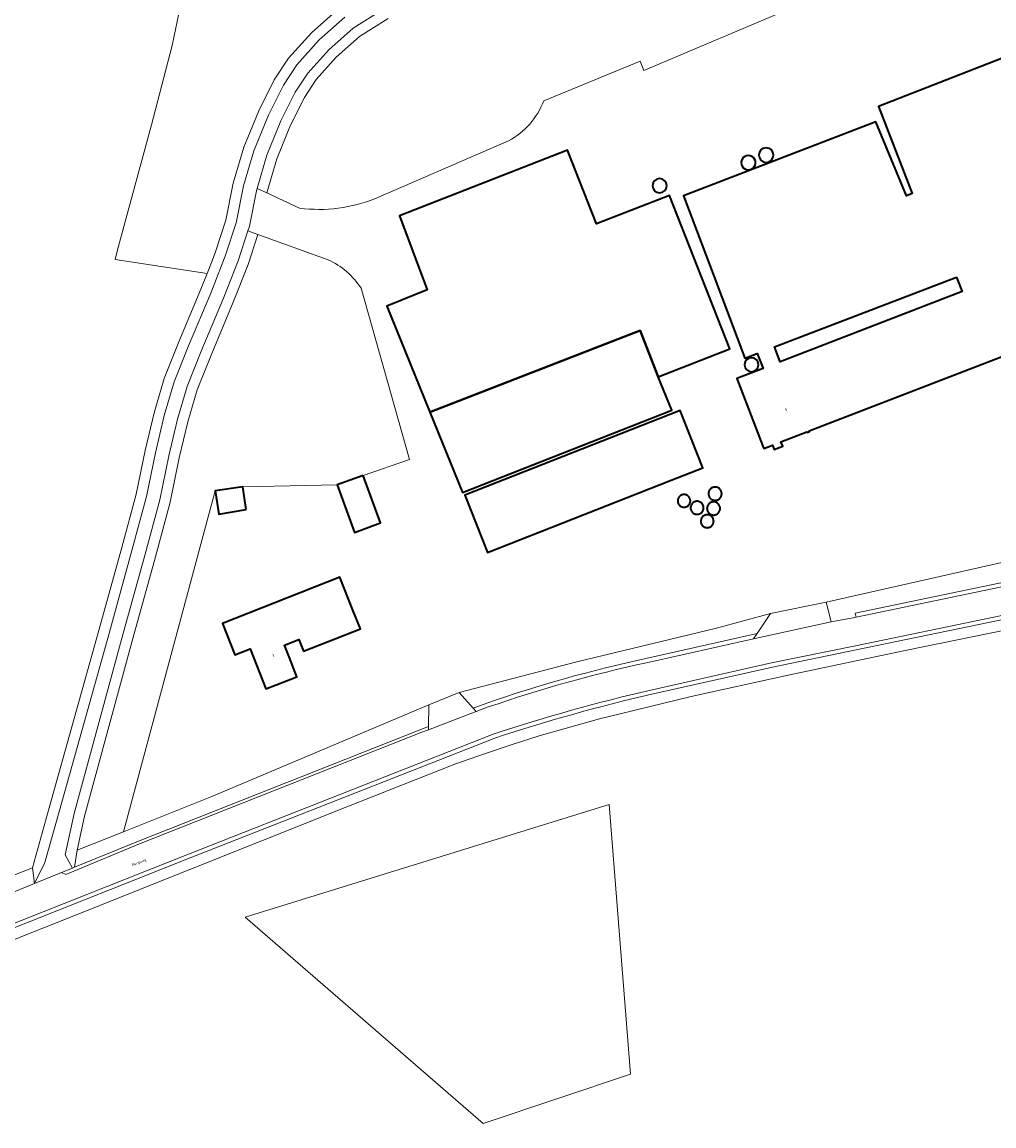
# Model space of a CAD drawing. Header units: metres. Extents: x 201541 to 204988, y 387833 to 394342.
# Tile 196 of 214: x 203389 to 203526, y 392673 to 392829. Entities that reach past the tile are written whole.
import ezdxf
from ezdxf.enums import TextEntityAlignment as Align

# ---------------------------------------------------------------- set-up
doc = ezdxf.new("R2010")
doc.units = ezdxf.units.M
doc.layers.get('Defpoints').update_dxf_attribs({"lineweight": 25})
for name, color, linetype, lineweight in [('B-WE-GR-BOS_GEMENGD-GV', 40, 'Continuous', 13), ('B-WE-GR-BOS_LOOF-GV', 40, 'Continuous', 13), ('B-WE-GR-BOUWLAND-GV', 80, 'Continuous', 13), ('B-WE-GR-GROENVOORZIENING-GV', 80, 'Continuous', 18), ('B-WE-IE-TERREINAFSCHEIDING_KUNSTMATIG_HEKWERK-G', 20, 'IE-TERREINAFSCHEIDING-KUNSTMATIG', 18), ('B-WE-OG-BEBOUWING-GV', 7, 'Continuous', 35), ('B-WE-OG-BEBOUWING-T18', 10, 'Continuous', 18), ('B-WE-OG-BEBOUWING_SILO-GV', 7, 'Continuous', 35), ('B-WE-OG-TERREIN_ERF-GV', 7, 'Continuous', 18), ('B-WE-OG-WEG-GV', 7, 'Continuous', 18), ('B-WE-VH-ONVERHARD-GV', 252, 'Continuous', 18), ('B-WE-VH-VERHARDING_ASFALT-GV', 252, 'Continuous', 18), ('B-WE-VH-VERHARDING_GRASBETONSTEEN-GV', 70, 'Continuous', 18), ('B-WE-VH-VERHARDING_OPEN-GV', 252, 'Continuous', 18)]:
    doc.layers.add(name, color=color, linetype=linetype, lineweight=lineweight)
doc.styles.add('NLCS-ISO-M200-T18', font='NLCS-ISO.ttf', dxfattribs={"height": 0.36})
doc.linetypes.add('IE-TERREINAFSCHEIDING-KUNSTMATIG', pattern='A,4,[82,NLCS.SHX,S=0.75,R=90,X=0,Y=0],4,-2', length=10)

msp = doc.modelspace()

# ---------------------------------------------------------------- linework, layer by layer
at = {"layer": 'B-WE-GR-BOS_GEMENGD-GV'}
msp.add_lwpolyline([(203540, 392745.77), (203520.781, 392741.842), (203513.623, 392740.379), (203497.059, 392736.881), (203483.345, 392733.873), (203475.419, 392731.948), (203473.098, 392731.371), (203470.351, 392730.689), (203465.48, 392729.341), (203461.838, 392728.285), (203457.984, 392727.06), (203454.07, 392725.742), (203449.882, 392724.283), (203432.802, 392717.551), (203431.995, 392717.226), (203412.396, 392709.354), (203395.948, 392702.821), (203378.624, 392695.944)], dxfattribs=at)
msp.add_lwpolyline([(203420.223, 392702.63), (203471.723, 392718.599), (203474.724, 392680.408), (203453.882, 392673.422)], close=True, dxfattribs=at)
at = {"layer": 'B-WE-GR-BOS_LOOF-GV'}
for points in [[(203462.458, 392818.22), (203476.113, 392823.837), (203476.631, 392822.507), (203499.617, 392832.203), (203495.635, 392838.368), (203500.676, 392840.913), (203509.329, 392845.177), (203522.022, 392851.432), (203522.336, 392851.585), (203517.979, 392863.175), (203544.883, 392873.575)], [(203411.994, 392836.287), (203409.895, 392826.021), (203406.957, 392814.793), (203402.172, 392797.114), (203401.798, 392795.731), (203414.833, 392793.765), (203415.444, 392795.317), (203415.988, 392796.696), (203417.475, 392801.319), (203418.537, 392806.547), (203420.024, 392811.639), (203422.143, 392816.795), (203424.326, 392821.162), (203426.347, 392824.244), (203429.636, 392827.896), (203433.435, 392831.254)], [(203440.447, 392829.852), (203436.412, 392827.293), (203433.117, 392824.382), (203430.269, 392821.219), (203428.614, 392818.695), (203426.642, 392814.75), (203424.693, 392810.003), (203423.271, 392805.163), (203427.927, 392803.018)], [(203438.665, 392804.398), (203457.465, 392812.532)], [(203431.938, 392795.708), (203422.008, 392799.284), (203420.641, 392795.033), (203418.539, 392789.697), (203415.391, 392782.204), (203413.425, 392777.278), (203412.095, 392772.769), (203410.885, 392767.638), (203409.601, 392761.391), (203407.512, 392753.643), (203404.325, 392742.08), (203397.475, 392716.933), (203396.441, 392712.11), (203403.001, 392714.73), (203415.98, 392763), (203419.88, 392763.57), (203433.221, 392763.818), (203436.933, 392765.17)], [(203436.933, 392765.17), (203443.487, 392767.408), (203436.632, 392791.667)]]:
    msp.add_lwpolyline(points, dxfattribs=at)
for points in [[(203457.465, 392812.532, 0.1843271), (203462.458, 392818.22)], [(203427.927, 392803.018, 0.1307455), (203438.665, 392804.398)], [(203436.632, 392791.667, 0.1446298), (203431.938, 392795.708)]]:
    msp.add_lwpolyline(points, format="xyb", dxfattribs=at)
at = {"layer": 'B-WE-GR-BOUWLAND-GV'}
for points in [[(203390.12, 392709.591), (203392.491, 392718.115), (203399.563, 392743.395), (203402.746, 392754.944), (203404.793, 392762.533), (203406.061, 392768.702), (203407.319, 392774.037), (203408.752, 392778.895), (203410.82, 392784.078), (203413.964, 392791.559), (203414.833, 392793.765), (203401.798, 392795.731), (203402.172, 392797.114), (203406.957, 392814.793), (203409.895, 392826.021), (203411.994, 392836.287)], [(203312.889, 392680.523), (203327.009, 392684.78), (203390.12, 392709.591)]]:
    msp.add_lwpolyline(points, dxfattribs=at)
at = {"layer": 'B-WE-GR-GROENVOORZIENING-GV'}
msp.add_lwpolyline([(203420.223, 392702.63), (203453.882, 392673.422), (203474.724, 392680.408), (203471.723, 392718.599)], close=True, dxfattribs=at)
at = {"layer": 'B-WE-IE-TERREINAFSCHEIDING_KUNSTMATIG_HEKWERK-G'}
msp.add_lwpolyline([(203462.458, 392818.22), (203476.113, 392823.837), (203476.631, 392822.507), (203499.617, 392832.203), (203495.635, 392838.368), (203500.676, 392840.913), (203509.329, 392845.177), (203522.022, 392851.432)], dxfattribs=at)
at = {"layer": 'B-WE-OG-BEBOUWING-GV'}
msp.add_lwpolyline([(203533.059, 392826.464), (203509.823, 392817.42), (203514.621, 392805.109), (203513.811, 392804.767), (203509.454, 392815.25), (203482.25, 392804.778), (203486.573, 392793.294), (203490.91, 392781.771), (203492.692, 392782.451), (203493.517, 392780.315), (203489.78, 392778.871), (203493.468, 392769.329), (203493.605, 392768.972), (203494.855, 392769.445), (203495.075, 392768.861), (203496.292, 392769.321), (203496.042, 392769.935), (203499.716, 392771.353), (203499.751, 392771.262), (203500.062, 392771.375), (203500.025, 392771.472), (203544.458, 392788.62)], dxfattribs=at)
for points in [[(203478.67, 392779.152), (203488.798, 392783.088), (203480.279, 392804.796), (203469.953, 392800.77), (203465.839, 392811.219), (203442.054, 392801.926), (203445.968, 392791.454), (203440.242, 392789.115), (203446.267, 392774.362), (203446.367, 392774.116), (203476.117, 392785.711)], [(203520.891, 392793.217), (203521.435, 392791.78), (203521.659, 392791.188), (203495.942, 392781.251), (203495.12, 392783.378)], [(203478.67, 392779.152), (203476.117, 392785.711), (203446.367, 392774.116), (203450.982, 392762.745), (203480.597, 392774.415)], [(203480.507, 392764.477), (203484.959, 392766.227), (203481.757, 392774.372), (203451.298, 392762.398), (203454.501, 392754.253)], [(203436.933, 392765.17), (203433.221, 392763.818), (203435.673, 392757.083), (203439.385, 392758.435)], [(203420.35, 392760.36), (203419.88, 392763.57), (203415.98, 392763), (203416.51, 392759.7)], [(203435.465, 392746.11), (203433.634, 392750.759), (203416.999, 392744.207), (203418.751, 392739.76), (203420.908, 392740.61), (203423.143, 392734.938), (203427.535, 392736.675), (203426.419, 392739.495), (203425.771, 392741.134), (203427.83, 392741.949), (203428.48, 392740.298), (203436.521, 392743.432)]]:
    msp.add_lwpolyline(points, close=True, dxfattribs=at)
at = {"layer": 'B-WE-OG-BEBOUWING_SILO-GV'}
for points in [[(203491.429, 392810.477, 1.0004886), (203491.429, 392808.43)], [(203491.429, 392808.43, 1.0004886), (203491.429, 392810.477)], [(203493.942, 392811.558, 1), (203493.942, 392809.482)], [(203493.942, 392809.482, 1), (203493.942, 392811.558)], [(203478.86, 392807.194, 0.999005), (203478.86, 392805.184)], [(203478.86, 392805.184, 1), (203478.86, 392807.194)], [(203491.863, 392781.837, 1), (203491.863, 392779.859)], [(203491.863, 392779.859, 1), (203491.863, 392781.837)]]:
    msp.add_lwpolyline(points, format="xyb", dxfattribs=at)
for points in [[(203486.714, 392763.521), (203486.633, 392763.517), (203486.551, 392763.506), (203486.472, 392763.489), (203486.393, 392763.464), (203486.318, 392763.433), (203486.245, 392763.395), (203486.176, 392763.351), (203486.111, 392763.301), (203486.051, 392763.246), (203485.995, 392763.185), (203485.945, 392763.12), (203485.901, 392763.051), (203485.864, 392762.978), (203485.832, 392762.903), (203485.808, 392762.825), (203485.79, 392762.745), (203485.779, 392762.663), (203485.776, 392762.582), (203485.779, 392762.5), (203485.79, 392762.419), (203485.808, 392762.339), (203485.832, 392762.261), (203485.864, 392762.185), (203485.901, 392762.112), (203485.945, 392762.043), (203485.995, 392761.978), (203486.051, 392761.918), (203486.111, 392761.862), (203486.176, 392761.813), (203486.245, 392761.769), (203486.318, 392761.731), (203486.393, 392761.699), (203486.472, 392761.675), (203486.551, 392761.657), (203486.633, 392761.646), (203486.714, 392761.643), (203486.796, 392761.646), (203486.878, 392761.657), (203486.957, 392761.675), (203487.036, 392761.699), (203487.111, 392761.731), (203487.184, 392761.769), (203487.253, 392761.813), (203487.318, 392761.862), (203487.378, 392761.918), (203487.434, 392761.978), (203487.484, 392762.043), (203487.528, 392762.112), (203487.565, 392762.185), (203487.597, 392762.261), (203487.621, 392762.339), (203487.639, 392762.419), (203487.65, 392762.5), (203487.653, 392762.582), (203487.65, 392762.663), (203487.639, 392762.745), (203487.621, 392762.825), (203487.597, 392762.903), (203487.565, 392762.978), (203487.528, 392763.051), (203487.484, 392763.12), (203487.434, 392763.185), (203487.378, 392763.246), (203487.318, 392763.301), (203487.253, 392763.351), (203487.184, 392763.395), (203487.111, 392763.433), (203487.036, 392763.464), (203486.957, 392763.489), (203486.878, 392763.506), (203486.796, 392763.517)], [(203482.319, 392762.467), (203482.241, 392762.464), (203482.163, 392762.454), (203482.087, 392762.437), (203482.012, 392762.413), (203481.94, 392762.383), (203481.87, 392762.347), (203481.804, 392762.305), (203481.742, 392762.257), (203481.684, 392762.204), (203481.631, 392762.146), (203481.583, 392762.084), (203481.541, 392762.018), (203481.505, 392761.949), (203481.475, 392761.876), (203481.451, 392761.801), (203481.434, 392761.725), (203481.424, 392761.647), (203481.421, 392761.569), (203481.424, 392761.49), (203481.434, 392761.413), (203481.451, 392761.336), (203481.475, 392761.261), (203481.505, 392761.189), (203481.541, 392761.119), (203481.583, 392761.053), (203481.631, 392760.991), (203481.684, 392760.933), (203481.742, 392760.88), (203481.804, 392760.833), (203481.87, 392760.79), (203481.94, 392760.754), (203482.012, 392760.724), (203482.087, 392760.701), (203482.163, 392760.684), (203482.241, 392760.673), (203482.319, 392760.67), (203482.398, 392760.673), (203482.476, 392760.684), (203482.552, 392760.701), (203482.627, 392760.724), (203482.699, 392760.754), (203482.769, 392760.79), (203482.835, 392760.833), (203482.897, 392760.88), (203482.955, 392760.933), (203483.008, 392760.991), (203483.056, 392761.053), (203483.098, 392761.119), (203483.134, 392761.189), (203483.164, 392761.261), (203483.188, 392761.336), (203483.205, 392761.413), (203483.215, 392761.49), (203483.218, 392761.569), (203483.215, 392761.647), (203483.205, 392761.725), (203483.188, 392761.801), (203483.164, 392761.876), (203483.134, 392761.949), (203483.098, 392762.018), (203483.056, 392762.084), (203483.008, 392762.146), (203482.955, 392762.204), (203482.897, 392762.257), (203482.835, 392762.305), (203482.769, 392762.347), (203482.699, 392762.383), (203482.627, 392762.413), (203482.552, 392762.437), (203482.476, 392762.454), (203482.398, 392762.464)], [(203484.165, 392761.508), (203484.084, 392761.505), (203484.004, 392761.494), (203483.926, 392761.477), (203483.849, 392761.453), (203483.775, 392761.422), (203483.703, 392761.385), (203483.635, 392761.341), (203483.571, 392761.292), (203483.512, 392761.238), (203483.458, 392761.179), (203483.409, 392761.115), (203483.365, 392761.047), (203483.328, 392760.975), (203483.297, 392760.901), (203483.273, 392760.824), (203483.256, 392760.746), (203483.245, 392760.666), (203483.242, 392760.585), (203483.245, 392760.505), (203483.256, 392760.425), (203483.273, 392760.347), (203483.297, 392760.27), (203483.328, 392760.195), (203483.365, 392760.124), (203483.409, 392760.056), (203483.458, 392759.992), (203483.512, 392759.933), (203483.571, 392759.878), (203483.635, 392759.829), (203483.703, 392759.786), (203483.775, 392759.749), (203483.849, 392759.718), (203483.926, 392759.694), (203484.004, 392759.676), (203484.084, 392759.666), (203484.165, 392759.662), (203484.245, 392759.666), (203484.325, 392759.676), (203484.404, 392759.694), (203484.48, 392759.718), (203484.555, 392759.749), (203484.626, 392759.786), (203484.694, 392759.829), (203484.758, 392759.878), (203484.817, 392759.933), (203484.872, 392759.992), (203484.921, 392760.056), (203484.964, 392760.124), (203485.001, 392760.195), (203485.032, 392760.27), (203485.056, 392760.347), (203485.074, 392760.425), (203485.084, 392760.505), (203485.088, 392760.585), (203485.084, 392760.666), (203485.074, 392760.746), (203485.056, 392760.824), (203485.032, 392760.901), (203485.001, 392760.975), (203484.964, 392761.047), (203484.921, 392761.115), (203484.872, 392761.179), (203484.817, 392761.238), (203484.758, 392761.292), (203484.694, 392761.341), (203484.626, 392761.385), (203484.555, 392761.422), (203484.48, 392761.453), (203484.404, 392761.477), (203484.325, 392761.494), (203484.245, 392761.505)], [(203486.501, 392761.427), (203486.42, 392761.423), (203486.339, 392761.413), (203486.26, 392761.395), (203486.182, 392761.371), (203486.107, 392761.34), (203486.035, 392761.302), (203485.966, 392761.258), (203485.902, 392761.209), (203485.842, 392761.154), (203485.787, 392761.094), (203485.737, 392761.029), (203485.693, 392760.961), (203485.656, 392760.889), (203485.625, 392760.814), (203485.6, 392760.736), (203485.583, 392760.657), (203485.572, 392760.576), (203485.569, 392760.495), (203485.572, 392760.413), (203485.583, 392760.333), (203485.6, 392760.253), (203485.625, 392760.176), (203485.656, 392760.101), (203485.693, 392760.029), (203485.737, 392759.96), (203485.787, 392759.895), (203485.842, 392759.835), (203485.902, 392759.78), (203485.966, 392759.731), (203486.035, 392759.687), (203486.107, 392759.65), (203486.182, 392759.619), (203486.26, 392759.594), (203486.339, 392759.577), (203486.42, 392759.566), (203486.501, 392759.562), (203486.582, 392759.566), (203486.663, 392759.577), (203486.742, 392759.594), (203486.82, 392759.619), (203486.895, 392759.65), (203486.967, 392759.687), (203487.036, 392759.731), (203487.1, 392759.78), (203487.16, 392759.835), (203487.215, 392759.895), (203487.265, 392759.96), (203487.308, 392760.029), (203487.346, 392760.101), (203487.377, 392760.176), (203487.401, 392760.253), (203487.419, 392760.333), (203487.43, 392760.413), (203487.433, 392760.495), (203487.43, 392760.576), (203487.419, 392760.657), (203487.401, 392760.736), (203487.377, 392760.814), (203487.346, 392760.889), (203487.308, 392760.961), (203487.265, 392761.029), (203487.215, 392761.094), (203487.16, 392761.154), (203487.1, 392761.209), (203487.036, 392761.258), (203486.967, 392761.302), (203486.895, 392761.34), (203486.82, 392761.371), (203486.742, 392761.395), (203486.663, 392761.413), (203486.582, 392761.423)], [(203485.602, 392759.603), (203485.522, 392759.599), (203485.443, 392759.589), (203485.365, 392759.571), (203485.289, 392759.547), (203485.215, 392759.517), (203485.145, 392759.48), (203485.077, 392759.437), (203485.014, 392759.389), (203484.955, 392759.335), (203484.901, 392759.276), (203484.853, 392759.212), (203484.81, 392759.145), (203484.773, 392759.074), (203484.742, 392759.001), (203484.718, 392758.924), (203484.701, 392758.847), (203484.691, 392758.767), (203484.687, 392758.688), (203484.691, 392758.608), (203484.701, 392758.529), (203484.718, 392758.451), (203484.742, 392758.375), (203484.773, 392758.301), (203484.81, 392758.23), (203484.853, 392758.163), (203484.901, 392758.1), (203484.955, 392758.041), (203485.014, 392757.987), (203485.077, 392757.938), (203485.145, 392757.895), (203485.215, 392757.858), (203485.289, 392757.828), (203485.365, 392757.804), (203485.443, 392757.787), (203485.522, 392757.776), (203485.602, 392757.773), (203485.682, 392757.776), (203485.761, 392757.787), (203485.839, 392757.804), (203485.915, 392757.828), (203485.989, 392757.858), (203486.06, 392757.895), (203486.127, 392757.938), (203486.19, 392757.987), (203486.249, 392758.041), (203486.303, 392758.1), (203486.352, 392758.163), (203486.394, 392758.23), (203486.431, 392758.301), (203486.462, 392758.375), (203486.486, 392758.451), (203486.503, 392758.529), (203486.514, 392758.608), (203486.517, 392758.688), (203486.514, 392758.767), (203486.503, 392758.847), (203486.486, 392758.924), (203486.462, 392759.001), (203486.431, 392759.074), (203486.394, 392759.145), (203486.352, 392759.212), (203486.303, 392759.276), (203486.249, 392759.335), (203486.19, 392759.389), (203486.127, 392759.437), (203486.06, 392759.48), (203485.989, 392759.517), (203485.915, 392759.547), (203485.839, 392759.571), (203485.761, 392759.589), (203485.682, 392759.599)]]:
    msp.add_lwpolyline(points, close=True, dxfattribs=at)
at = {"layer": 'B-WE-OG-TERREIN_ERF-GV'}
for points in [[(203584.996, 392909.5), (203580.974, 392904.499), (203578.042, 392901.25), (203575.832, 392899.035), (203557.806, 392883.668), (203543.876, 392875.697), (203544.883, 392873.575), (203517.979, 392863.175), (203522.336, 392851.585), (203522.022, 392851.432), (203509.329, 392845.177), (203500.676, 392840.913), (203495.635, 392838.368), (203499.617, 392832.203), (203476.631, 392822.507), (203476.113, 392823.837), (203462.458, 392818.22)], [(203544.458, 392788.62), (203500.025, 392771.472), (203500.062, 392771.375), (203499.751, 392771.262), (203499.716, 392771.353), (203496.042, 392769.935), (203496.292, 392769.321), (203495.075, 392768.861), (203494.855, 392769.445), (203493.605, 392768.972), (203493.468, 392769.329), (203489.78, 392778.871), (203493.517, 392780.315), (203492.692, 392782.451), (203490.91, 392781.771), (203486.573, 392793.294), (203482.25, 392804.778), (203509.454, 392815.25), (203513.811, 392804.767), (203514.621, 392805.109), (203509.823, 392817.42), (203533.059, 392826.464)], [(203457.465, 392812.532), (203438.665, 392804.398)], [(203427.927, 392803.018), (203423.271, 392805.163), (203421.9, 392805.794), (203421.879, 392805.721), (203420.807, 392800.448), (203420.596, 392799.793), (203422.008, 392799.284), (203431.938, 392795.708)], [(203436.632, 392791.667), (203443.487, 392767.408), (203436.933, 392765.17), (203439.385, 392758.435), (203435.673, 392757.083), (203433.221, 392763.818), (203419.88, 392763.57), (203420.35, 392760.36), (203416.51, 392759.7), (203415.98, 392763), (203403.001, 392714.73), (203415.485, 392719.716), (203446.226, 392732.686), (203450.511, 392734.437)], [(203450.511, 392734.437), (203467.161, 392738.796), (203486.912, 392743.568), (203494.578, 392745.616), (203502.439, 392747.22), (203556.949, 392759.521), (203556.951, 392758.962), (203581.964, 392764.194), (203583.919, 392769.067), (203585.073, 392769.25), (203587.094, 392769.41), (203590.714, 392769.203)]]:
    msp.add_lwpolyline(points, dxfattribs=at)
for points in [[(203462.458, 392818.22, -0.1843271), (203457.465, 392812.532)], [(203438.665, 392804.398, -0.1307455), (203427.927, 392803.018)], [(203431.938, 392795.708, -0.1446298), (203436.632, 392791.667)]]:
    msp.add_lwpolyline(points, format="xyb", dxfattribs=at)
for points in [[(203488.798, 392783.088), (203478.67, 392779.152), (203480.597, 392774.415), (203450.982, 392762.745), (203446.367, 392774.116), (203446.267, 392774.362), (203440.242, 392789.115), (203445.968, 392791.454), (203442.054, 392801.926), (203465.839, 392811.219), (203469.953, 392800.77), (203480.279, 392804.796)], [(203521.435, 392791.78), (203520.891, 392793.217), (203495.12, 392783.378), (203495.942, 392781.251), (203521.659, 392791.188)], [(203484.959, 392766.227), (203480.507, 392764.477), (203454.501, 392754.253), (203451.298, 392762.398), (203481.757, 392774.372)], [(203418.751, 392739.76), (203416.999, 392744.207), (203433.634, 392750.759), (203435.465, 392746.11), (203436.521, 392743.432), (203428.48, 392740.298), (203427.83, 392741.949), (203425.771, 392741.134), (203426.419, 392739.495), (203427.535, 392736.675), (203423.143, 392734.938), (203420.908, 392740.61)]]:
    msp.add_lwpolyline(points, close=True, dxfattribs=at)
at = {"layer": 'B-WE-OG-WEG-GV'}
for points in [[(203433.435, 392831.254), (203429.636, 392827.896), (203426.347, 392824.244), (203424.326, 392821.162), (203422.143, 392816.795), (203420.024, 392811.639), (203418.537, 392806.547), (203417.475, 392801.319), (203415.988, 392796.696), (203415.444, 392795.317), (203414.833, 392793.765), (203413.964, 392791.559), (203410.82, 392784.078), (203408.752, 392778.895), (203407.319, 392774.037), (203406.061, 392768.702), (203404.793, 392762.533), (203402.746, 392754.944), (203399.563, 392743.395), (203392.491, 392718.115), (203390.12, 392709.591), (203390.391, 392707.402), (203391.819, 392710.259), (203391.874, 392710.369), (203393.935, 392717.709), (203401.008, 392742.994), (203404.193, 392754.549), (203406.253, 392762.186), (203407.526, 392768.379), (203408.769, 392773.652), (203410.171, 392778.404), (203412.208, 392783.509), (203415.353, 392790.993), (203416.975, 392795.11), (203417.401, 392796.191), (203418.928, 392800.939), (203419.994, 392806.187), (203421.442, 392811.142), (203423.509, 392816.174), (203425.628, 392820.413), (203427.538, 392823.325), (203430.693, 392826.829), (203434.339, 392830.051)], [(203439.703, 392831.156), (203435.508, 392828.496), (203432.06, 392825.449), (203429.078, 392822.137), (203427.312, 392819.444), (203425.276, 392815.371), (203423.275, 392810.5), (203421.9, 392805.794), (203423.271, 392805.163), (203424.693, 392810.003), (203426.642, 392814.75), (203428.614, 392818.695), (203430.269, 392821.219), (203433.117, 392824.382), (203436.412, 392827.293), (203440.447, 392829.852)], [(203544.386, 392748.261), (203506.7, 392740.479), (203494.838, 392738.045), (203477.751, 392734.203)], [(203378.624, 392695.944), (203395.948, 392702.821), (203412.396, 392709.354), (203431.995, 392717.226), (203432.802, 392717.551), (203449.882, 392724.283), (203454.07, 392725.742), (203457.984, 392727.06), (203461.838, 392728.285), (203465.48, 392729.341), (203470.351, 392730.689), (203473.098, 392731.371), (203475.419, 392731.948), (203483.345, 392733.873), (203497.059, 392736.881), (203513.623, 392740.379), (203520.781, 392741.842), (203540, 392745.77)], [(203494.578, 392745.616), (203486.912, 392743.568), (203467.161, 392738.796), (203450.511, 392734.437), (203452.478, 392732.212), (203454.413, 392732.948)], [(203476.902, 392739.232), (203492.658, 392742.783), (203494.578, 392745.616)], [(203455.532, 392727.98), (203412.427, 392711.011), (203344.956, 392684.208), (203317.08, 392673.237), (203317.145, 392673.072)], [(203311.851, 392676.787), (203314.813, 392677.362), (203315.429, 392677.56), (203315.292, 392677.936), (203323.543, 392680.956), (203347.521, 392690.342), (203368.448, 392698.616), (203377.467, 392702.294), (203386.186, 392705.746), (203387.035, 392706.046), (203390.391, 392707.402), (203390.12, 392709.591), (203327.009, 392684.78), (203312.889, 392680.523)]]:
    msp.add_lwpolyline(points, dxfattribs=at)
for points in [[(203420.596, 392799.793), (203419.228, 392795.538), (203417.15, 392790.262), (203414.003, 392782.773), (203412.006, 392777.769), (203410.645, 392773.154), (203409.42, 392767.961), (203408.141, 392761.738), (203406.065, 392754.038), (203402.878, 392742.476), (203396.017, 392717.288), (203394.763, 392711.44), (203395.764, 392709.578), (203396.074, 392709.704), (203396.441, 392712.11), (203397.475, 392716.933), (203404.325, 392742.08), (203407.512, 392753.643), (203409.601, 392761.391), (203410.885, 392767.638), (203412.095, 392772.769), (203413.425, 392777.278), (203415.391, 392782.204), (203418.539, 392789.697), (203420.641, 392795.033), (203422.008, 392799.284)], [(203502.439, 392747.22), (203503.123, 392744.438), (203506.48, 392745.061), (203506.677, 392745.102), (203506.555, 392745.69), (203554.1, 392755.595), (203554.223, 392755.007), (203556.962, 392755.578), (203556.951, 392758.962), (203556.949, 392759.521)], [(203446.226, 392732.686), (203415.485, 392719.716), (203403.001, 392714.73), (203396.441, 392712.11), (203396.074, 392709.704), (203405.125, 392713.384), (203445.058, 392729.176), (203446.175, 392729.601)]]:
    msp.add_lwpolyline(points, close=True, dxfattribs=at)
for points in [[(203454.413, 392732.948, -0.0304959), (203476.902, 392739.232)], [(203477.751, 392734.203, 0.0227232), (203455.532, 392727.98)]]:
    msp.add_lwpolyline(points, format="xyb", dxfattribs=at)
at = {"layer": 'B-WE-VH-ONVERHARD-GV'}
msp.add_lwpolyline([(203434.339, 392830.051), (203430.693, 392826.829), (203427.538, 392823.325), (203425.628, 392820.413), (203423.509, 392816.174), (203421.442, 392811.142), (203419.994, 392806.187), (203418.928, 392800.939), (203417.401, 392796.191), (203416.975, 392795.11), (203415.353, 392790.993), (203412.208, 392783.509), (203410.171, 392778.404), (203408.769, 392773.652), (203407.526, 392768.379), (203406.253, 392762.186), (203404.193, 392754.549), (203401.008, 392742.994), (203393.935, 392717.709), (203391.874, 392710.369), (203391.819, 392710.259), (203390.391, 392707.402), (203394.225, 392708.952), (203395.764, 392709.578), (203394.763, 392711.44), (203396.017, 392717.288), (203402.878, 392742.476), (203406.065, 392754.038), (203408.141, 392761.738), (203409.42, 392767.961), (203410.645, 392773.154), (203412.006, 392777.769), (203414.003, 392782.773), (203417.15, 392790.262), (203419.228, 392795.538), (203420.596, 392799.793), (203420.807, 392800.448), (203421.879, 392805.721), (203421.9, 392805.794), (203423.275, 392810.5), (203425.276, 392815.371), (203427.312, 392819.444), (203429.078, 392822.137), (203432.06, 392825.449), (203435.508, 392828.496), (203439.703, 392831.156)], dxfattribs=at)
at = {"layer": 'B-WE-VH-VERHARDING_ASFALT-GV'}
for points in [[(203583.578, 392761.135), (203581.864, 392760.819), (203580.16, 392760.456), (203558.705, 392756.275), (203557.972, 392755.788), (203556.962, 392755.578), (203554.223, 392755.007), (203506.677, 392745.102), (203506.48, 392745.061), (203503.123, 392744.438), (203492.166, 392742.057), (203477.031, 392738.646)], [(203477.617, 392734.788), (203494.712, 392738.632), (203506.579, 392741.067), (203545.727, 392749.151), (203545.849, 392748.563), (203551.501, 392749.73), (203553.622, 392750.17), (203553.481, 392750.753), (203586.665, 392757.629)], [(203454.618, 392732.384), (203452.903, 392731.732), (203446.168, 392729.17), (203445.203, 392728.803), (203405.273, 392713.012), (203395.991, 392709.156), (203394.817, 392708.668), (203394.225, 392708.952), (203390.391, 392707.402), (203387.035, 392706.046), (203387.175, 392705.701), (203386.332, 392705.374), (203377.616, 392701.923), (203368.597, 392698.245), (203347.667, 392689.97), (203323.685, 392680.582), (203315.429, 392677.56), (203316.861, 392673.795), (203344.735, 392684.766), (203412.206, 392711.569), (203455.328, 392728.545)]]:
    msp.add_lwpolyline(points, dxfattribs=at)
for points in [[(203477.031, 392738.646, 0.0305399), (203454.618, 392732.384)], [(203455.328, 392728.545, -0.0227582), (203477.617, 392734.788)]]:
    msp.add_lwpolyline(points, format="xyb", dxfattribs=at)
at = {"layer": 'B-WE-VH-VERHARDING_GRASBETONSTEEN-GV'}
for points in [[(203554.223, 392755.007), (203554.1, 392755.595), (203506.555, 392745.69), (203506.677, 392745.102)], [(203394.817, 392708.668), (203395.991, 392709.156), (203405.273, 392713.012), (203445.203, 392728.803), (203446.168, 392729.17), (203446.175, 392729.601), (203445.058, 392729.176), (203405.125, 392713.384), (203396.074, 392709.704), (203395.764, 392709.578), (203394.225, 392708.952)]]:
    msp.add_lwpolyline(points, close=True, dxfattribs=at)
for points in [[(203477.751, 392734.203), (203494.838, 392738.045), (203506.7, 392740.479), (203544.386, 392748.261), (203545.849, 392748.563), (203545.727, 392749.151), (203506.579, 392741.067), (203494.712, 392738.632), (203477.617, 392734.788)], [(203477.031, 392738.646), (203492.166, 392742.057), (203492.658, 392742.783), (203476.902, 392739.232)], [(203454.413, 392732.948), (203452.478, 392732.212), (203452.903, 392731.732), (203454.618, 392732.384)], [(203455.328, 392728.545), (203412.206, 392711.569), (203344.735, 392684.766), (203316.861, 392673.795), (203317.08, 392673.237), (203344.956, 392684.208), (203412.427, 392711.011), (203455.532, 392727.98)]]:
    msp.add_lwpolyline(points, dxfattribs=at)
for points in [[(203476.902, 392739.232, 0.0304959), (203454.413, 392732.948)], [(203454.618, 392732.384, -0.0305399), (203477.031, 392738.646)], [(203477.617, 392734.788, 0.0227582), (203455.328, 392728.545)], [(203455.532, 392727.98, -0.0227232), (203477.751, 392734.203)]]:
    msp.add_lwpolyline(points, format="xyb", dxfattribs=at)
at = {"layer": 'B-WE-VH-VERHARDING_OPEN-GV'}
for points in [[(203492.166, 392742.057), (203503.123, 392744.438), (203502.439, 392747.22), (203494.578, 392745.616), (203492.658, 392742.783)], [(203450.511, 392734.437), (203446.226, 392732.686), (203446.175, 392729.601), (203446.168, 392729.17), (203452.903, 392731.732), (203452.478, 392732.212)]]:
    msp.add_lwpolyline(points, close=True, dxfattribs=at)

# ---------------------------------------------------------------- texts
at = {"layer": 'B-WE-OG-BEBOUWING-T18', "style": 'NLCS-ISO-M200-T18'}
for s, rotation, p in [('5', 21.1, (203496.767, 392774.502)), ('3', 21.5, (203424.194, 392739.655))]:
    msp.add_text(s, height=0.36, rotation=rotation, dxfattribs=at).set_placement(p, align=Align.MIDDLE)
at = {"layer": 'Defpoints', "color": 250, "style": 'NLCS-ISO-M200-T18'}
msp.add_text('Bergweg', height=0.36, rotation=21.6, dxfattribs=at).set_placement((203405.216, 392710.353), align=Align.MIDDLE)

doc.saveas('drawing.dxf')
